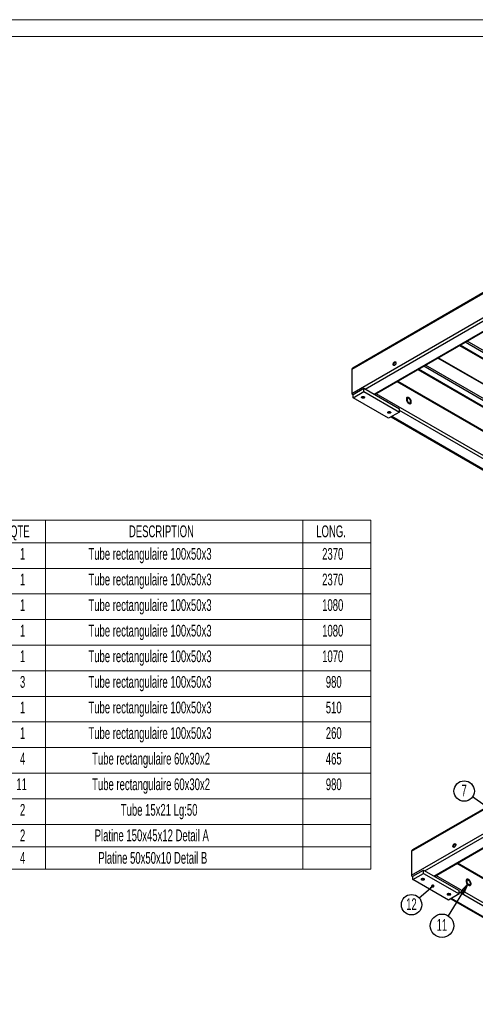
# Model space of a CAD drawing. Header units: millimetres. Extents: x 0 to 841, y 0 to 594.
# Tile 9 of 15: x 441 to 576, y 301 to 594. Entities that reach past the tile are written whole.
import ezdxf

# ---------------------------------------------------------------- set-up
doc = ezdxf.new("R2010")
doc.units = ezdxf.units.MM
doc.layers.add('NOTES', color=6, linetype='Continuous')
doc.layers.add('TRAIT-FINS', color=9, linetype='Continuous')
doc.layers.add('TRAIT-FORT', color=4, linetype='Continuous', lineweight=25)
doc.styles.add('SLDTEXTSTYLE1', font='TXT', dxfattribs={"width": 0.605})
doc.dimstyles.new('SLDDIMSTYLE11', dxfattribs={"dimtxt": 0.18, "dimasz": 3, "dimexe": 0, "dimexo": 0.0625, "dimgap": 0, "dimtad": 0, "dimtih": 1, "dimtoh": 1, "dimdec": 0, "dimrnd": 1e-09, "dimzin": 0, "dimdsep": 46, "dimtxsty": 'Standard', "dimblk1": 'CLOSED', "dimblk2": 'CLOSED', "dimsah": 1, "dimcen": 0.09, "dimadec": 0, "dimazin": 0, "dimtfac": 3, "dimtdec": 0, "dimtofl": 0, "dimtmove": 0, "dimatfit": 3, "dimldrblk": 'CLOSED', "dimfxl": 1, "dimfrac": 2, "dimtolj": 1, "dimtzin": 0, "dimarcsym": 0})
doc.dimstyles.new('SLDDIMSTYLE4', dxfattribs={"dimtxt": 0.18, "dimasz": 1, "dimexe": 0, "dimexo": 0.0625, "dimgap": 0, "dimtad": 0, "dimtih": 1, "dimtoh": 1, "dimdec": 0, "dimrnd": 1e-09, "dimzin": 0, "dimdsep": 46, "dimtxsty": 'Standard', "dimblk1": 'DOT', "dimblk2": 'DOT', "dimsah": 1, "dimcen": 0.09, "dimadec": 0, "dimazin": 0, "dimtfac": 1, "dimtdec": 0, "dimtofl": 0, "dimtmove": 0, "dimatfit": 3, "dimldrblk": 'DOT', "dimfxl": 1, "dimfrac": 2, "dimtolj": 1, "dimtzin": 0, "dimarcsym": 0})

# ---------------------------------------------------------------- blocks, each defined once
blk = doc.blocks.new('SW_TABLEANNOTATION_0')
at = {"color": 0, "linetype": 'Continuous', "lineweight": 18}
for p, q in [((0, 0), (0, -103.79)), ((121.99, 0), (0, 0)), ((121.99, -103.79), (121.99, 0)), ((12.13, 0), (12.13, -6.68)), ((25.1, 0), (25.1, -6.68)), ((101.76, 0), (101.76, -6.68)), ((0, -6.68), (121.99, -6.68)), ((12.13, -6.68), (12.13, -103.79)), ((25.1, -6.68), (25.1, -103.79)), ((101.76, -6.68), (101.76, -103.79)), ((0, -14.3), (121.99, -14.3)), ((0, -21.91), (121.99, -21.91)), ((0, -29.52), (121.99, -29.52)), ((0, -37.13), (121.99, -37.13)), ((0, -44.75), (121.99, -44.75)), ((0, -52.36), (121.99, -52.36)), ((0, -59.97), (121.99, -59.97)), ((0, -67.58), (121.99, -67.58)), ((0, -75.2), (121.99, -75.2)), ((0, -82.81), (121.99, -82.81)), ((0, -90.42), (121.99, -90.42)), ((0, -97.1), (121.99, -97.1)), ((0, -103.79), (121.99, -103.79))]:
    blk.add_line(p, q, dxfattribs=at)
at = {"color": 0, "linetype": 'Continuous', "lineweight": 18, "char_height": 3.5, "attachment_point": 1, "style": 'SLDTEXTSTYLE1'}
for s, insert in [('No.', (2.45, -1.52)), ('QTE', (14.56, -1.52)), ('DESCRIPTION', (49.96, -1.52)), ('LONG.', (105.74, -1.52)), ('1', (4.97, -8.23)), ('1', (17.51, -8.23)), ('Tube rectangulaire 100x50x3', (37.89, -8.23)), ('2370', (107.49, -8.23)), ('2', (4.97, -15.85)), ('1', (17.51, -15.85)), ('Tube rectangulaire 100x50x3', (37.89, -15.85)), ('2370', (107.49, -15.85)), ('3', (4.97, -23.46)), ('Tube rectangulaire 100x50x3', (37.89, -23.46)), ('1080', (107.49, -23.46)), ('1', (17.51, -23.46)), ('4', (4.97, -31.07)), ('1', (17.51, -31.07)), ('Tube rectangulaire 100x50x3', (37.89, -31.07)), ('1080', (107.49, -31.07)), ('5', (4.97, -38.68)), ('1', (17.51, -38.68)), ('Tube rectangulaire 100x50x3', (37.89, -38.68)), ('1070', (107.49, -38.68)), ('6', (4.97, -46.3)), ('3', (17.51, -46.3)), ('Tube rectangulaire 100x50x3', (37.89, -46.3)), ('980', (108.58, -46.3)), ('7', (4.97, -53.91)), ('1', (17.51, -53.91)), ('Tube rectangulaire 100x50x3', (37.89, -53.91)), ('510', (108.58, -53.91)), ('8', (4.97, -61.52)), ('Tube rectangulaire 100x50x3', (37.89, -61.52)), ('260', (108.58, -61.52)), ('1', (17.51, -61.52)), ('9', (4.97, -69.13)), ('4', (17.51, -69.13)), ('Tube rectangulaire 60x30x2', (38.99, -69.13)), ('465', (108.58, -69.13)), ('10', (3.87, -76.75)), ('11', (16.42, -76.75)), ('Tube rectangulaire 60x30x2', (38.99, -76.75)), ('980', (108.58, -76.75)), ('11', (3.87, -84.36)), ('2', (17.51, -84.36)), ('Tube 15x21 Lg:50', (47.53, -84.36)), ('12', (3.87, -91.94)), ('2', (17.51, -91.94)), ('Platine 150x45x12 Detail A', (39.75, -91.94)), ('13', (3.87, -98.63)), ('4', (17.51, -98.63)), ('Platine 50x50x10 Detail B', (40.85, -98.63))]:
    blk.add_mtext(s, dxfattribs=dict(at, insert=insert))
blk = doc.blocks.new('SW_NOTE_23')
at = {"layer": 'NOTES', "color": 0}
blk.add_circle((-2.48, 1.76), 3.04, dxfattribs=at)
at = {"layer": 'NOTES', "color": 0, "insert": (-2.5, 3.65), "char_height": 3.5, "attachment_point": 2, "style": 'SLDTEXTSTYLE1'}
blk.add_mtext('7', dxfattribs=at)
blk = doc.blocks.new('_Dot')
at = {"color": 0, "linetype": 'ByBlock', "lineweight": -2}
blk.add_line((-0.5, 0), (-1, 0), dxfattribs=at)
at = {"color": 0, "linetype": 'ByBlock', "const_width": 0.5}
blk.add_lwpolyline([(-0.25, 0, 1), (0.25, 0, 1)], format="xyb", close=True, dxfattribs=at)
blk = doc.blocks.new('SW_NOTE_24')
at = {"layer": 'NOTES', "color": 0}
blk.add_circle((-2.29, -2), 3.04, dxfattribs=at)
at = {"layer": 'NOTES', "color": 0, "insert": (-2.33, -0.11), "char_height": 3.5, "attachment_point": 2, "style": 'SLDTEXTSTYLE1'}
blk.add_mtext('12', dxfattribs=at)
blk = doc.blocks.new('SW_NOTE_26')
at = {"layer": 'NOTES', "color": 0}
blk.add_circle((-1.81, -2.97), 3.48, dxfattribs=at)
at = {"layer": 'NOTES', "color": 0, "insert": (-1.84, -0.97), "char_height": 3.5, "attachment_point": 2, "style": 'SLDTEXTSTYLE1'}
blk.add_mtext('11', dxfattribs=at)
blk = doc.blocks.new('_Closed')
at = {"color": 0, "linetype": 'ByBlock', "lineweight": -2}
for p, q in [((-1, 0.166667), (0, 0)), ((-1, 0.166667), (-1, -0.166667)), ((0, 0), (-1, -0.166667)), ((0, 0), (-1, 0))]:
    blk.add_line(p, q, dxfattribs=at)

msp = doc.modelspace()

# ---------------------------------------------------------------- linework, layer by layer
at = {"lineweight": 18}
for p, q in [((841, 594), (0, 594)), ((836, 589), (5, 589))]:
    msp.add_line(p, q, dxfattribs=at)
at = {"layer": 'NOTES'}
msp.add_line((559.6427, 332.800157), (563.681345, 336.336091), dxfattribs=at)
at = {"layer": 'TRAIT-FINS', "lineweight": 18, "flags": 128}
for points in [[(561.075211, 338.586352), (560.967007, 338.63385), (560.840334, 338.662687), (560.704882, 338.670726), (560.570695, 338.65737), (560.447726, 338.623609), (560.345096, 338.571948), (560.270415, 338.506218), (560.229222, 338.431294), (560.224574, 338.352732), (560.256813, 338.27636), (560.32355, 338.207841), (560.419834, 338.152257), (560.538525, 338.113731), (560.67082, 338.09512), (560.806907, 338.097804), (560.936694, 338.121583), (561.050554, 338.164696), (561.140043, 338.223943), (561.198525, 338.294931), (561.221661, 338.372396), (561.207736, 338.450591), (561.157782, 338.523718), (561.075506, 338.586352)], [(568.853378, 334.096108), (568.745182, 334.143605), (568.618509, 334.172443), (568.483056, 334.180481), (568.348869, 334.167125), (568.225901, 334.133365), (568.12327, 334.081704), (568.048589, 334.015974), (568.007397, 333.941049), (568.002748, 333.862488), (568.034988, 333.786116), (568.101724, 333.717597), (568.198009, 333.662013), (568.3167, 333.623487), (568.448995, 333.604875), (568.585082, 333.607559), (568.714868, 333.631339), (568.828729, 333.674451), (568.918218, 333.733699), (568.976699, 333.804687), (568.999835, 333.882151), (568.98591, 333.960346), (568.935957, 334.033473), (568.85368, 334.096108)]]:
    msp.add_lwpolyline(points, dxfattribs=at)
at = {"layer": 'TRAIT-FORT', "lineweight": 25}
for p, q in [((539.573175, 490.040727), (707.157483, 586.785088)), ((707.157483, 586.988045), (539.821752, 490.387184)), ((539.573175, 482.855168), (707.157483, 579.599529)), ((543.532973, 484.161341), (592.606184, 512.490703)), ((546.219979, 482.610166), (595.010232, 510.776179)), ((546.395695, 482.508727), (595.185948, 510.674741)), ((603.63705, 480.569676), (573.336923, 498.061567)), ((603.919892, 481.059574), (573.902654, 498.388157)), ((571.664144, 497.095893), (601.881431, 479.651824)), ((602.081415, 479.671627), (571.781288, 497.163518)), ((591.545524, 478.162015), (565.205839, 493.367592)), ((591.462665, 478.345153), (565.323028, 493.435244)), ((539.573175, 490.040727), (539.573175, 482.855168)), ((559.289776, 489.952322), (589.507062, 472.508253)), ((589.707046, 472.528056), (559.406919, 490.019947)), ((591.262681, 473.426105), (560.962554, 490.917996)), ((591.545524, 473.916003), (561.528286, 491.244586)), ((579.524709, 471.059238), (553.043579, 486.346469)), ((579.562825, 471.240191), (553.219364, 486.447947)), ((539.926729, 482.569345), (543.108709, 484.406264)), ((539.926729, 481.589496), (543.108709, 483.426415)), ((543.108709, 483.426415), (543.108709, 484.406264)), ((543.108709, 484.406264), (553.715311, 478.283203)), ((543.108709, 483.426415), (553.715311, 477.303354)), ((539.821752, 482.508711), (539.926729, 482.448109)), ((539.926729, 481.589496), (539.926729, 482.569345)), ((550.533331, 475.466436), (539.926729, 481.589496)), ((579.524709, 463.873679), (546.820028, 482.753689)), ((553.715311, 477.303354), (553.715311, 478.283203)), ((608.445376, 446.198364), (553.715311, 477.793358)), ((553.715311, 477.303354), (550.533331, 475.466436)), ((551.276992, 475.895742), (605.687659, 444.485132)), ((605.75837, 444.647189), (551.452707, 475.99718)), ((557.363195, 346.73143), (724.947502, 443.475791)), ((724.947502, 443.678748), (557.611772, 347.077887)), ((557.363195, 339.545871), (724.947502, 436.290232)), ((561.322993, 340.852044), (610.396204, 369.181406)), ((564.009999, 339.300869), (612.800252, 367.466882)), ((564.185714, 339.19943), (612.975967, 367.365444)), ((557.363195, 346.73143), (557.363195, 339.545871)), ((597.314728, 327.749941), (570.833599, 343.037172)), ((597.352845, 327.930894), (571.009383, 343.13865)), ((557.716748, 339.260048), (560.898729, 341.096967)), ((557.716748, 338.280199), (560.898729, 340.117118)), ((560.898729, 340.117118), (560.898729, 341.096967)), ((560.898729, 341.096967), (571.505331, 334.973906)), ((560.898729, 340.117118), (571.505331, 333.994057)), ((557.611772, 339.199414), (557.716748, 339.138812)), ((557.716748, 338.280199), (557.716748, 339.260048)), ((568.32335, 332.157139), (557.716748, 338.280199)), ((597.314728, 320.564382), (564.610047, 339.444392)), ((571.505331, 333.994057), (568.32335, 332.157139)), ((571.505331, 333.994057), (571.505331, 334.973906)), ((626.235395, 302.889067), (571.505331, 334.484061)), ((569.067011, 332.586445), (623.477679, 301.175835)), ((623.54839, 301.337892), (569.242727, 332.687883))]:
    msp.add_line(p, q, dxfattribs=at)
at = {"layer": 'TRAIT-FORT', "lineweight": 25, "flags": 128}
for points in [[(552.301097, 492.203366), (552.406608, 492.248884), (552.505488, 492.260758), (552.591526, 492.238242), (552.659315, 492.182751), (552.704597, 492.097771), (552.724524, 491.988643), (552.717847, 491.862223), (552.684983, 491.726454), (552.627999, 491.589868), (552.550474, 491.461046), (552.457279, 491.348083), (552.354272, 491.258077), (552.247923, 491.196683), (552.144915, 491.167759), (552.051721, 491.173122), (551.974196, 491.212436), (551.917212, 491.283229), (551.884348, 491.381054), (551.877671, 491.499765), (551.897598, 491.631901), (551.942879, 491.769161), (552.010669, 491.90292), (552.096707, 492.024773), (552.195587, 492.127064), (552.301097, 492.203366)], [(552.213254, 491.071351), (552.186328, 491.089974), (552.129344, 491.160768), (552.09648, 491.258593), (552.089803, 491.377304), (552.10973, 491.50944), (552.155011, 491.6467), (552.222801, 491.780459), (552.308839, 491.902312), (552.407719, 492.004603), (552.513229, 492.080905)], [(543.250131, 481.875239), (543.326888, 481.816046), (543.371649, 481.746767), (543.380786, 481.673015), (543.35356, 481.600764), (543.292176, 481.535867), (543.201608, 481.483583), (543.089191, 481.448147), (542.964035, 481.43243), (542.836278, 481.437705), (542.716271, 481.463544), (542.613735, 481.507856), (542.536977, 481.567048), (542.492217, 481.636327), (542.483079, 481.71008), (542.510305, 481.782331), (542.571689, 481.847227), (542.662258, 481.899512), (542.774674, 481.934948), (542.89983, 481.950665), (543.027587, 481.94539), (543.147595, 481.91955), (543.250131, 481.875239)], [(556.543738, 481.590458), (556.407311, 481.654618), (556.27553, 481.687396), (556.152882, 481.687676), (556.043545, 481.655449), (555.951241, 481.591812), (555.879113, 481.498932), (555.829619, 481.379973), (555.804443, 481.238984), (555.804443, 481.080769), (555.829619, 480.910713), (555.879113, 480.734609), (555.951241, 480.558453), (556.043545, 480.388244), (556.152882, 480.229778), (556.27553, 480.088452), (556.407311, 479.969079), (556.543738, 479.875723), (556.680165, 479.811563), (556.811946, 479.778786), (556.934594, 479.778505), (557.043932, 479.810733), (557.136236, 479.874369), (557.208363, 479.967249), (557.257857, 480.086209), (557.283033, 480.227197), (557.283033, 480.385413), (557.257857, 480.555468), (557.208363, 480.731573), (557.136236, 480.907729), (557.043932, 481.077938), (556.934594, 481.236403), (556.811946, 481.377729), (556.680165, 481.497102), (556.543738, 481.590458)], [(556.543738, 481.590458), (556.407311, 481.654618), (556.27553, 481.687396), (556.152882, 481.687676), (556.043545, 481.655449), (555.951241, 481.591812), (555.879113, 481.498932), (555.829619, 481.379973), (555.804443, 481.238984), (555.804443, 481.080769), (555.829619, 480.910713), (555.879113, 480.734609), (555.951241, 480.558453), (556.043545, 480.388244), (556.152882, 480.229778), (556.27553, 480.088452), (556.407311, 479.969079), (556.543738, 479.875723), (556.680165, 479.811563), (556.811946, 479.778786), (556.934594, 479.778505), (557.043932, 479.810733), (557.136236, 479.874369), (557.208363, 479.967249), (557.257857, 480.086209), (557.283033, 480.227197), (557.283033, 480.385413), (557.257857, 480.555468), (557.208363, 480.731573), (557.136236, 480.907729), (557.043932, 481.077938), (556.934594, 481.236403), (556.811946, 481.377729), (556.680165, 481.497102), (556.543738, 481.590458)], [(556.543738, 481.345496), (556.429733, 481.396992), (556.321058, 481.417445), (556.222796, 481.405898), (556.139541, 481.362892), (556.075185, 481.290436), (556.032739, 481.19192), (556.014186, 481.07195), (556.020394, 480.936134), (556.051074, 480.790825), (556.10479, 480.642816), (556.17903, 480.499028), (556.270324, 480.366185), (556.374403, 480.250498), (556.486399, 480.157376), (556.601077, 480.091174), (556.713073, 480.054987), (556.817152, 480.050508), (556.908446, 480.077946), (556.982687, 480.136017), (557.036402, 480.222007), (557.067082, 480.331894), (557.07329, 480.460542), (557.054738, 480.601933), (557.012291, 480.749457), (556.947936, 480.896215), (556.86468, 481.035347), (556.766418, 481.160345), (556.657743, 481.265365), (556.543738, 481.345496)], [(551.028305, 477.384995), (551.105063, 477.325802), (551.149823, 477.256523), (551.158961, 477.18277), (551.131735, 477.110519), (551.070351, 477.045623), (550.979782, 476.993339), (550.867366, 476.957902), (550.74221, 476.942185), (550.614453, 476.94746), (550.494445, 476.9733), (550.391909, 477.017611), (550.315152, 477.076804), (550.270391, 477.146083), (550.261254, 477.219835), (550.28848, 477.292086), (550.349864, 477.356983), (550.440432, 477.409267), (550.552848, 477.444703), (550.678005, 477.46042), (550.805762, 477.455145), (550.925769, 477.429306), (551.028305, 477.384995)], [(570.091117, 348.894069), (570.196627, 348.939587), (570.295508, 348.951461), (570.381546, 348.928945), (570.449335, 348.873454), (570.494616, 348.788474), (570.514544, 348.679346), (570.507866, 348.552926), (570.475003, 348.417157), (570.418018, 348.280571), (570.340493, 348.151749), (570.247299, 348.038786), (570.144291, 347.94878), (570.037943, 347.887386), (569.934935, 347.858462), (569.841741, 347.863825), (569.764216, 347.903139), (569.707231, 347.973932), (569.674368, 348.071757), (569.66769, 348.190468), (569.687618, 348.322604), (569.732899, 348.459864), (569.800688, 348.593623), (569.886726, 348.715476), (569.985607, 348.817767), (570.091117, 348.894069)], [(569.917576, 347.854884), (569.8865, 347.949296), (569.879822, 348.068007), (569.89975, 348.200143), (569.945031, 348.337403), (570.01282, 348.471162), (570.098858, 348.593015), (570.197739, 348.695306), (570.303249, 348.771608)], [(570.303249, 348.771608), (570.408759, 348.817125), (570.472195, 348.828619)], [(561.04015, 338.565942), (561.116908, 338.506749), (561.161668, 338.43747), (561.170806, 338.363718), (561.14358, 338.291467), (561.082196, 338.22657), (560.991627, 338.174286), (560.879211, 338.13885), (560.754055, 338.123133), (560.626298, 338.128408), (560.50629, 338.154247), (560.403754, 338.198559), (560.326997, 338.257751), (560.282236, 338.32703), (560.273099, 338.400783), (560.300325, 338.473034), (560.361709, 338.53793), (560.452277, 338.590215), (560.564693, 338.625651), (560.68985, 338.641368), (560.817607, 338.636093), (560.937614, 338.610253), (561.04015, 338.565942)], [(574.333758, 338.281161), (574.197331, 338.345321), (574.065549, 338.378099), (573.942902, 338.378379), (573.833564, 338.346152), (573.74126, 338.282515), (573.669133, 338.189635), (573.619639, 338.070676), (573.594463, 337.929687), (573.594463, 337.771472), (573.619639, 337.601416), (573.669133, 337.425312), (573.74126, 337.249156), (573.833564, 337.078947), (573.942902, 336.920481), (574.065549, 336.779155), (574.197331, 336.659782), (574.333758, 336.566426), (574.470185, 336.502266), (574.601966, 336.469489), (574.724614, 336.469208), (574.833951, 336.501436), (574.926255, 336.565072), (574.998383, 336.657952), (575.047877, 336.776912), (575.073053, 336.9179), (575.073053, 337.076116), (575.047877, 337.246171), (574.998383, 337.422276), (574.926255, 337.598432), (574.833951, 337.768641), (574.724614, 337.927106), (574.601966, 338.068432), (574.470185, 338.187805), (574.333758, 338.281161)], [(574.333758, 338.281161), (574.197331, 338.345321), (574.065549, 338.378099), (573.942902, 338.378379), (573.833564, 338.346152), (573.74126, 338.282515), (573.669133, 338.189635), (573.619639, 338.070676), (573.594463, 337.929687), (573.594463, 337.771472), (573.619639, 337.601416), (573.669133, 337.425312), (573.74126, 337.249156), (573.833564, 337.078947), (573.942902, 336.920481), (574.065549, 336.779155), (574.197331, 336.659782), (574.333758, 336.566426), (574.470185, 336.502266), (574.601966, 336.469489), (574.724614, 336.469208), (574.833951, 336.501436), (574.926255, 336.565072), (574.998383, 336.657952), (575.047877, 336.776912), (575.073053, 336.9179), (575.073053, 337.076116), (575.047877, 337.246171), (574.998383, 337.422276), (574.926255, 337.598432), (574.833951, 337.768641), (574.724614, 337.927106), (574.601966, 338.068432), (574.470185, 338.187805), (574.333758, 338.281161)], [(574.333758, 338.036199), (574.219752, 338.087695), (574.111078, 338.108148), (574.012816, 338.096601), (573.92956, 338.053595), (573.865205, 337.981139), (573.822758, 337.882623), (573.804205, 337.762653), (573.810414, 337.626837), (573.841093, 337.481528), (573.894809, 337.333519), (573.96905, 337.189731), (574.060344, 337.056888), (574.164422, 336.941201), (574.276419, 336.848079), (574.391096, 336.781877), (574.503093, 336.74569), (574.607171, 336.741211), (574.698465, 336.768649), (574.772706, 336.82672), (574.826422, 336.91271), (574.857101, 337.022597), (574.86331, 337.151245), (574.844757, 337.292636), (574.802311, 337.44016), (574.737955, 337.586918), (574.6547, 337.72605), (574.556438, 337.851048), (574.447763, 337.956068), (574.333758, 338.036199)], [(568.818325, 334.075698), (568.895082, 334.016505), (568.939843, 333.947226), (568.94898, 333.873473), (568.921754, 333.801222), (568.86037, 333.736326), (568.769802, 333.684042), (568.657386, 333.648605), (568.532229, 333.632888), (568.404472, 333.638163), (568.284465, 333.664003), (568.181929, 333.708314), (568.105171, 333.767507), (568.060411, 333.836786), (568.051273, 333.910538), (568.078499, 333.982789), (568.139883, 334.047686), (568.230452, 334.09997), (568.342868, 334.135406), (568.468024, 334.151123), (568.595781, 334.145848), (568.715789, 334.120009), (568.818325, 334.075698)]]:
    msp.add_lwpolyline(points, dxfattribs=at)
at = {"layer": 'TRAIT-FORT', "lineweight": 25}
msp.add_arc((552.687502, 491.850516), 0.288877, 64.2055259, 127.10493253, dxfattribs=at)
for centre, start_param, end_param in [((540.421704, 490.040727), 2.3561132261, 3.1415926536), ((540.421704, 490.040727), 2.3561132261, 3.1415926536), ((540.421704, 482.855168), 3.1415926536, 4.089562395), ((540.421704, 482.855168), 3.1415926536, 4.089562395), ((558.211723, 346.73143), 2.3561132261, 3.1415926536), ((558.211723, 346.73143), 2.3561132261, 3.1415926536), ((558.211723, 339.545871), 3.1415926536, 4.089562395), ((558.211723, 339.545871), 3.1415926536, 4.089562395)]:
    msp.add_ellipse(centre, major_axis=(0.848528, 0), ratio=0.5773815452, start_param=start_param, end_param=end_param, dxfattribs=at)

# ---------------------------------------------------------------- block references
at = {"lineweight": 18}
msp.add_blockref('SW_TABLEANNOTATION_0', (423.243185, 445.111523), dxfattribs=at)
at = {"layer": 'NOTES'}
for name, p in [('SW_NOTE_23', (575.503614, 362.830342)), ('SW_NOTE_24', (559.6427, 332.800157)), ('SW_NOTE_26', (568.231869, 327.501254))]:
    msp.add_blockref(name, p, dxfattribs=at)
at = {"layer": 'TRAIT-FINS', "rotation": 41.20295744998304}
msp.add_blockref('_Dot', (563.681345, 336.336091, -36.469439), dxfattribs=at)

# ---------------------------------------------------------------- leaders
at = {"layer": 'NOTES'}
for points, dimstyle in [([(615.597811, 334.429888), (575.503614, 362.830342)], 'SLDDIMSTYLE4'), ([(574.067267, 337.048163), (568.231869, 327.501254)], 'SLDDIMSTYLE11')]:
    msp.add_leader(points, dimstyle=dimstyle, dxfattribs=at)

doc.saveas('drawing.dxf')
